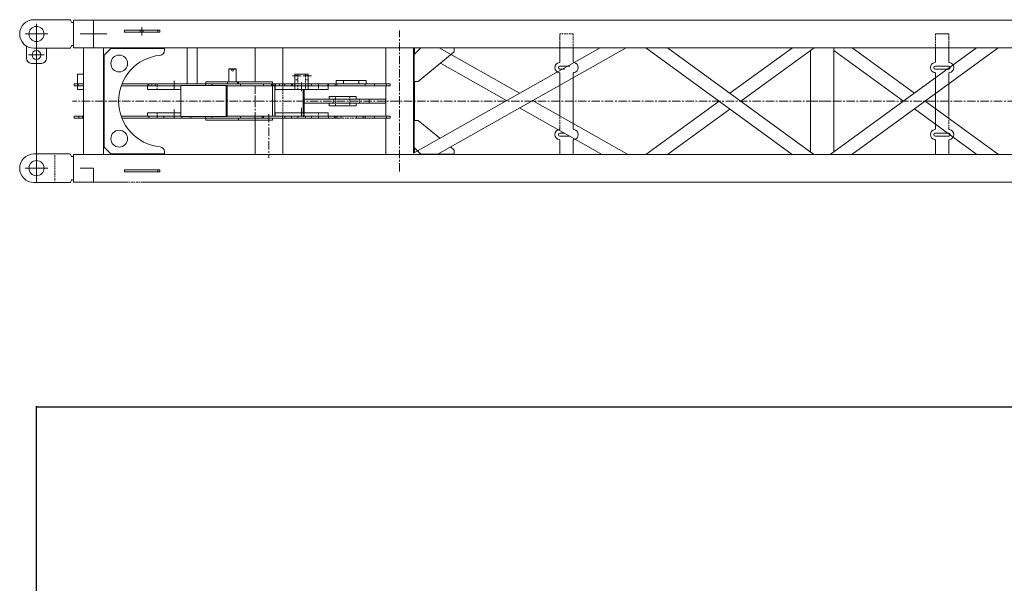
# Model space of a CAD drawing. Extents: x 0 to 59450, y 0 to 42050.
# Tile 79 of 256: x 13215 to 16151, y 36725 to 38404. Entities that reach past the tile are written whole.
import ezdxf

# ---------------------------------------------------------------- set-up
doc = ezdxf.new("R2010")
doc.units = 0
doc.header["$LTSCALE"] = 20
doc.header["$MEASUREMENT"] = 0
doc.linetypes.add('CENTER', pattern=[2, 1.25, -0.25, 0.25, -0.25])
doc.linetypes.add('HIDDEN', pattern=[0.375, 0.25, -0.125])
doc.layers.get('0').update_dxf_attribs({"linetype": 'CONTINUOUS'})
doc.layers.get('Defpoints').update_dxf_attribs({"linetype": 'CONTINUOUS'})
doc.dimstyles.new('DXF001', dxfattribs={"dimtxt": 3.1, "dimasz": 2, "dimexe": 2, "dimexo": 0.8, "dimgap": 0.09, "dimtad": 1, "dimdsep": 46, "dimtxsty": 'STANDARD', "dimcen": 0.09, "dimazin": 2, "dimtfac": 0.645161, "dimtdec": 4, "dimtmove": 0, "dimatfit": 3, "dimfxl": 1, "dimtvp": 0.66129, "dimtolj": 1, "dimtzin": 0, "dimarcsym": 0})

# ---------------------------------------------------------------- blocks, each defined once
blk = doc.blocks.new('_OPEN')
at = {"color": 0, "linetype": 'ByBlock', "lineweight": -2}
for p, q in [((-1, 0.166667), (0, 0)), ((0, 0), (-1, -0.166667)), ((0, 0), (-1, 0))]:
    blk.add_line(p, q, dxfattribs=at)
blk = doc.blocks.new('*D39')
at = {"color": 0, "linetype": 'Continuous', "lineweight": -2}
for p, q in [((13265.4, 36342.8), (13265.4, 37252.6)), ((13267.4, 37250.6), (22613.3, 37250.6)), ((22615.3, 36596.4), (22615.3, 37252.6))]:
    blk.add_line(p, q, dxfattribs=at)
at = {"layer": 'Defpoints', "color": 0, "linetype": 'Continuous'}
for p in [(22615.3, 37250.6), (22615.3, 36595.6), (13265.4, 36342)]:
    blk.add_point(p, dxfattribs=at)
at = {"color": 0, "linetype": 'Continuous', "lineweight": -2, "xscale": 2, "yscale": 2, "zscale": 2, "rotation": 180}
blk.add_blockref('_OPEN', (13265.4, 37250.6), dxfattribs=at)
at = {"color": 0, "linetype": 'Continuous', "lineweight": -2, "xscale": 2, "yscale": 2, "zscale": 2}
blk.add_blockref('_OPEN', (22615.3, 37250.6), dxfattribs=at)
at = {"color": 0, "linetype": 'Continuous', "lineweight": 13, "insert": (18114.3, 37300.7), "char_height": 100, "attachment_point": 5}
blk.add_mtext('\\A1;\\A1;9350', dxfattribs=at)

msp = doc.modelspace()

# ---------------------------------------------------------------- linework, layer by layer
at = {"color": 3, "linetype": 'HIDDEN', "lineweight": 13}
for p, q in [((13257.894, 38403.875), (13257.896, 38403.875)), ((13371.162, 38395.876), (13371.164, 38395.876)), ((13375.417, 38402.624), (13375.42, 38402.625)), ((13375.417, 38397.024), (13375.42, 38397.025)), ((13527.548, 38372.375), (13527.548, 38366.376)), ((13574.76, 38366.376), (13574.76, 38372.375)), ((13583.759, 38372.375), (13583.759, 38366.376)), ((14826.172, 38361.479), (14826.097, 38361.479)), ((14826.097, 38361.478), (14826.097, 38320.125)), ((14866.167, 38361.479), (14826.172, 38361.479)), ((14826.173, 38320.125), (14826.173, 38361.478)), ((14866.167, 38361.478), (14866.167, 38320.125)), ((15946.005, 38361.479), (15945.931, 38361.479)), ((15945.931, 38361.478), (15945.931, 38320.125)), ((15945.931, 38361.478), (15985.926, 38361.478)), ((15986.001, 38361.479), (15946.005, 38361.479)), ((15985.925, 38320.125), (15985.925, 38361.478)), ((15985.926, 38361.478), (15986.001, 38361.478)), ((15986.001, 38361.478), (15986.001, 38320.125)), ((13371.164, 38326.876), (13371.162, 38326.876)), ((13375.42, 38325.725), (13375.417, 38325.725)), ((14391.501, 38300.175), (14391.304, 38300.175)), ((14826.172, 38265.772), (14826.097, 38265.772)), ((15985.926, 38265.772), (15986.001, 38265.772)), ((14044.321, 38237.875), (14035.821, 38237.875)), ((14044.321, 38237.875), (14044.321, 38241.375)), ((14044.321, 38196.376), (14044.321, 38237.875)), ((14067.321, 38241.375), (14067.321, 38237.875)), ((14075.821, 38237.875), (14067.321, 38237.875)), ((14067.321, 38236.374), (14067.321, 38196.376)), ((14826.097, 38256.772), (14826.172, 38256.772)), ((15945.857, 38256.772), (15945.932, 38256.772)), ((15986.001, 38256.772), (15985.926, 38256.772)), ((13388.056, 38206.375), (13388.056, 38212.375)), ((13390.071, 38212.374), (13390.071, 38206.375)), ((13599.698, 38212.371), (13599.697, 38212.375)), ((13600.884, 38206.375), (13600.884, 38212.374)), ((13609.668, 38206.375), (13609.668, 38212.374)), ((13619.668, 38212.374), (13619.668, 38206.375)), ((13625.82, 38196.376), (13625.82, 38206.375)), ((13625.821, 38206.375), (13625.821, 38212.374)), ((13769.624, 38206.375), (13769.624, 38212.374)), ((13789.109, 38212.374), (13789.109, 38206.375)), ((13835.349, 38218.375), (13835.349, 38212.375)), ((13865.35, 38218.375), (13865.35, 38212.375)), ((13873.625, 38212.374), (13873.625, 38206.375)), ((13966.646, 38207.374), (13966.646, 38212.374)), ((13969.627, 38212.375), (13969.627, 38206.375)), ((13970.826, 38212.374), (13970.826, 38206.375)), ((13976.016, 38207.374), (13976.015, 38212.374)), ((13976.017, 38206.376), (13976.017, 38207.375)), ((13976.165, 38212.374), (13976.165, 38206.375)), ((13978.067, 38212.374), (13978.067, 38206.375)), ((13979.793, 38212.504), (13979.793, 38212.371)), ((13979.793, 38212.371), (13979.793, 38212.375)), ((13989.763, 38206.375), (13989.763, 38212.374)), ((13999.666, 38217.611), (13999.666, 38110.375)), ((13999.764, 38212.374), (13999.764, 38206.375)), ((14006.177, 38206.375), (14006.177, 38212.374)), ((14028.82, 38206.375), (14028.82, 38212.374)), ((14034.821, 38212.374), (14034.821, 38206.375)), ((14044.321, 38224.874), (14035.821, 38224.874)), ((14035.821, 38206.375), (14035.821, 38212.375)), ((14075.821, 38224.874), (14067.321, 38224.874)), ((14075.821, 38212.375), (14075.821, 38206.375)), ((14106.177, 38212.374), (14106.177, 38206.375)), ((14106.178, 38206.375), (14106.178, 38196.376)), ((14134.61, 38212.374), (14134.61, 38206.375)), ((14156.01, 38206.375), (14156.01, 38212.374)), ((14161.309, 38206.375), (14161.309, 38212.374)), ((14246.009, 38212.374), (14246.009, 38206.375)), ((14348.299, 38206.375), (14348.299, 38212.375)), ((14157.416, 38167.375), (14157.416, 38175.376)), ((14199.417, 38175.376), (14199.417, 38167.375)), ((14149.924, 38155.375), (14149.924, 38167.375)), ((14157.416, 38155.375), (14157.416, 38167.375)), ((14157.416, 38147.375), (14157.416, 38155.376)), ((14199.415, 38167.375), (14199.415, 38155.375)), ((14199.417, 38155.376), (14199.417, 38147.375)), ((14228.408, 38155.375), (14228.408, 38167.375)), ((14228.758, 38155.375), (14228.758, 38167.375)), ((14257.182, 38155.375), (14257.182, 38167.375)), ((14306.417, 38155.375), (14306.417, 38167.375)), ((14348.416, 38155.375), (14348.416, 38167.375)), ((13466.416, 38116.374), (13466.416, 38110.374)), ((13600.886, 38116.374), (13600.886, 38110.374)), ((13625.82, 38116.374), (13625.82, 38126.374)), ((13625.82, 38110.374), (13625.82, 38116.374)), ((13644.779, 38116.374), (13644.779, 38110.374)), ((13725.82, 38116.374), (13725.82, 38110.374)), ((13769.625, 38110.374), (13769.625, 38116.374)), ((13789.109, 38116.374), (13789.109, 38110.374)), ((13873.625, 38116.374), (13873.625, 38110.374)), ((13916.417, 38110.374), (13916.417, 38116.374)), ((13938.764, 38116.374), (13938.764, 38110.374)), ((13940.666, 38116.374), (13940.666, 38110.374)), ((14006.177, 38110.374), (14006.177, 38116.374)), ((14044.322, 38110.374), (14044.322, 38116.374)), ((14064.165, 38115.375), (14060.539, 38115.375)), ((14060.54, 38115.374), (14060.54, 38126.374)), ((14064.164, 38115.374), (14064.164, 38126.374)), ((14067.32, 38116.374), (14067.32, 38110.374)), ((14106.177, 38126.374), (14106.177, 38116.374)), ((14106.177, 38116.374), (14106.177, 38110.374)), ((14156.009, 38110.374), (14156.009, 38116.374)), ((14161.309, 38116.374), (14161.309, 38110.374)), ((14219.775, 38116.375), (14219.775, 38110.375)), ((14246.009, 38116.374), (14246.009, 38110.374)), ((14348.299, 38116.375), (14348.299, 38110.375)), ((14826.173, 38078.36), (14826.172, 38117.182)), ((15985.925, 38078.36), (15985.926, 38117.182)), ((14219.775, 38110.375), (14174.46, 38110.375)), ((14219.775, 38110.375), (14220.765, 38110.375)), ((14826.097, 38065.979), (14826.172, 38065.979)), ((14826.172, 38056.979), (14826.097, 38056.979)), ((15945.931, 38056.978), (15945.857, 38056.978)), ((15986.001, 38065.978), (15985.926, 38065.978)), ((15985.926, 38056.978), (15986.001, 38056.978)), ((13257.898, 38003.876), (13257.901, 38003.875)), ((13320.404, 37999.625), (13320.404, 37999.828)), ((13320.404, 37999.625), (13320.404, 37923.125)), ((13371.162, 37995.875), (13371.169, 37995.876)), ((13527.55, 37956.374), (13527.55, 37950.375)), ((13606.209, 37950.375), (13606.209, 37950.525)), ((13257.893, 37918.875), (13257.9, 37918.875)), ((13320.404, 37923.125), (13320.404, 37922.922)), ((13582.424, 37920.125), (13534.975, 37920.124))]:
    msp.add_line(p, q, dxfattribs=at)
at = {"color": 3, "linetype": 'Continuous', "lineweight": 13}
for p, q in [((13257.896, 38403.875), (13364.303, 38403.875)), ((13265.397, 38392.075), (13265.397, 37918.875)), ((13367.3, 38402.525), (13370.078, 38396.569)), ((13370.078, 38396.569), (13370.097, 38396.53)), ((13371.164, 38395.876), (13375.416, 38395.876)), ((13375.415, 38361.376), (13375.42, 38402.624)), ((13375.42, 38402.624), (20809.045, 38402.624)), ((13435.416, 38361.375), (13435.416, 38401.525)), ((13265.397, 38361.375), (13231.897, 38361.375)), ((13265.397, 38361.375), (13298.897, 38361.375)), ((13375.417, 38320.125), (13375.415, 38361.376)), ((13435.416, 38361.375), (13395.266, 38361.375)), ((13435.416, 38361.375), (13475.566, 38361.375)), ((13435.416, 38361.375), (13435.416, 38321.225)), ((13527.534, 38372.375), (13627.519, 38372.375)), ((13527.534, 38366.376), (13527.534, 38372.375)), ((13627.519, 38366.375), (13527.534, 38366.375)), ((13627.519, 38372.375), (13633.678, 38372.375)), ((13627.519, 38366.376), (13627.519, 38372.375)), ((13633.678, 38366.375), (13627.519, 38366.375)), ((13633.677, 38366.376), (13633.677, 38372.375)), ((13235.397, 38325.315), (13235.398, 38288.875)), ((13257.896, 38318.875), (13364.216, 38318.876)), ((13265.398, 38298.875), (13265.398, 38322.125)), ((13295.398, 38288.875), (13295.397, 38318.875)), ((13370.078, 38326.183), (13367.3, 38320.227)), ((13375.414, 38326.876), (13371.164, 38326.876)), ((14389.653, 38320.125), (13375.417, 38320.125)), ((13405.266, 38002.625), (13405.266, 38320.125)), ((13465.565, 38320.125), (13465.565, 38002.625)), ((13467.283, 38298.374), (13487.276, 38318.374)), ((13647.228, 38318.375), (13487.277, 38318.375)), ((13647.228, 38318.375), (13647.475, 38318.375)), ((13647.475, 38318.374), (13647.475, 38312.633)), ((13714.758, 38212.424), (13714.758, 38320.125)), ((13744.758, 38320.125), (13744.758, 38212.424)), ((13917.166, 38218.375), (13917.166, 38320.125)), ((13999.666, 38320.125), (13999.666, 38217.611)), ((14307.166, 38212.375), (14307.166, 38320.136)), ((14389.646, 38006.411), (14946.488, 38320.125)), ((16246.975, 38320.125), (14389.653, 38320.125)), ((14389.667, 38320.125), (14389.666, 38006.422)), ((14391.304, 38300.175), (14411.297, 38320.175)), ((14392.961, 38318.407), (14392.961, 38301.832)), ((14411.298, 38320.176), (14511.268, 38320.176)), ((15023.907, 38320.125), (14460.344, 38002.625)), ((14465.889, 38320.125), (14706.208, 38184.756)), ((14511.465, 38320.176), (14511.268, 38320.176)), ((14511.465, 38308.175), (14511.465, 38320.175)), ((14826.172, 38320.126), (14826.173, 38278.153)), ((14866.167, 38278.153), (14866.167, 38320.126)), ((15519.112, 38002.626), (15082.722, 38320.125)), ((15147.309, 38320.125), (15583.693, 38002.626)), ((15333.367, 38184.756), (15519.456, 38320.125)), ((15584.049, 38320.125), (15365.662, 38161.259)), ((15632.556, 38002.626), (16068.943, 38320.125)), ((15643.417, 38320.125), (15643.416, 38010.529)), ((16133.527, 38320.125), (15697.143, 38002.625)), ((15697.514, 38320.125), (15883.242, 38185.018)), ((15945.931, 38278.153), (15945.931, 38320.126)), ((15985.926, 38320.126), (15985.925, 38278.153)), ((13265.398, 38298.875), (13242.148, 38298.875)), ((13250.398, 38298.901), (13250.417, 38298.901)), ((13250.417, 38298.849), (13250.398, 38298.849)), ((13265.398, 38298.875), (13288.648, 38298.875)), ((13265.398, 38298.875), (13265.398, 38275.625)), ((13467.283, 38298.374), (13467.283, 38024.375)), ((14391.304, 38220.175), (14391.304, 38300.175)), ((14403.498, 38220.175), (14511.465, 38308.175)), ((15573.416, 38312.389), (15573.416, 38010.105)), ((15643.416, 38312.489), (15850.947, 38161.521)), ((13250.398, 38273.875), (13280.398, 38273.875)), ((13839.348, 38256.876), (13840.349, 38257.874)), ((13860.349, 38257.875), (13840.349, 38257.875)), ((13860.348, 38257.874), (13861.348, 38256.876)), ((14667.498, 38162.947), (14469.867, 38274.271)), ((14826.173, 38278.153), (14826.171, 38278.064)), ((14826.172, 38265.772), (14855.623, 38265.772)), ((15945.932, 38265.772), (15965.929, 38265.772)), ((15985.926, 38265.772), (15965.929, 38265.772)), ((15985.925, 38278.153), (15985.927, 38278.064)), ((13388.056, 38241.375), (13405.266, 38241.375)), ((13388.056, 38212.375), (13388.056, 38241.375)), ((13839.348, 38256.876), (13861.348, 38256.876)), ((13839.348, 38256.876), (13839.348, 38218.375)), ((13861.348, 38256.876), (13861.348, 38218.375)), ((14035.821, 38241.375), (14075.821, 38241.375)), ((14035.821, 38237.875), (14035.821, 38241.375)), ((14035.821, 38212.375), (14035.821, 38237.875)), ((14075.821, 38241.375), (14075.821, 38237.875)), ((14075.821, 38212.375), (14075.821, 38237.875)), ((14839.645, 38256.772), (14826.172, 38256.772)), ((14826.172, 38117.182), (14826.172, 38244.459)), ((14866.167, 38244.459), (14866.167, 38078.292)), ((15945.931, 38244.459), (15945.931, 38078.292)), ((15965.929, 38256.772), (15945.932, 38256.772)), ((15965.929, 38256.772), (15985.926, 38256.772)), ((15985.926, 38117.182), (15985.926, 38244.459)), ((13378.055, 38206.375), (13378.055, 38212.374)), ((13405.266, 38212.374), (13378.056, 38212.375)), ((13378.056, 38206.375), (13405.266, 38206.375)), ((13388.056, 38224.874), (13388.056, 38224.876)), ((13388.056, 38196.376), (13388.056, 38206.375)), ((13518.115, 38206.375), (13597.568, 38206.375)), ((13597.568, 38212.375), (13520.36, 38212.375)), ((13596.822, 38196.376), (13596.822, 38206.375)), ((13942.889, 38212.375), (13597.568, 38212.375)), ((13597.568, 38206.375), (13597.568, 38212.374)), ((13597.568, 38206.375), (13695.467, 38206.375)), ((13830.704, 38207.375), (13695.466, 38207.375)), ((13695.467, 38207.375), (13695.467, 38115.374)), ((13744.758, 38212.423), (13714.758, 38212.423)), ((13821.624, 38218.375), (13770.824, 38218.375)), ((13770.824, 38212.375), (13770.825, 38218.375)), ((13868.025, 38218.375), (13821.624, 38218.375)), ((13830.703, 38207.375), (13830.703, 38115.374)), ((13834.329, 38207.375), (13830.704, 38207.375)), ((13834.329, 38206.375), (13942.889, 38206.375)), ((13834.33, 38115.374), (13834.33, 38207.375)), ((13868.027, 38212.375), (13868.025, 38218.375)), ((13918.827, 38218.375), (13868.027, 38218.375)), ((13969.627, 38218.375), (13918.827, 38218.375)), ((13998.78, 38212.375), (13942.889, 38212.375)), ((13942.889, 38206.375), (13942.889, 38212.374)), ((13942.889, 38206.375), (13998.78, 38206.375)), ((13969.627, 38218.375), (13969.627, 38212.375)), ((13969.627, 38206.375), (13969.627, 38116.375)), ((13976.017, 38116.374), (13976.017, 38206.376)), ((13977.177, 38196.376), (13977.177, 38206.375)), ((13979.793, 38212.375), (13979.79, 38212.504)), ((13998.779, 38206.375), (13998.779, 38212.374)), ((14025.821, 38212.375), (13998.78, 38212.375)), ((13998.78, 38206.375), (14025.821, 38206.375)), ((14025.821, 38206.375), (14025.821, 38212.375)), ((14085.821, 38212.375), (14025.821, 38212.375)), ((14025.821, 38206.375), (14085.821, 38206.375)), ((14035.821, 38196.376), (14035.821, 38206.375)), ((14075.821, 38206.375), (14075.821, 38196.376)), ((14085.821, 38206.375), (14085.821, 38212.375)), ((14135.821, 38212.375), (14085.821, 38212.375)), ((14085.821, 38206.375), (14135.821, 38206.375)), ((14135.179, 38206.375), (14135.179, 38196.376)), ((14158.666, 38212.375), (14135.821, 38212.375)), ((14135.821, 38206.375), (14273.494, 38206.375)), ((14135.822, 38212.374), (14135.822, 38206.375)), ((14158.666, 38222.375), (14158.666, 38212.375)), ((14180.666, 38222.375), (14158.666, 38222.375)), ((14226.666, 38212.375), (14158.879, 38212.375)), ((14180.783, 38222.375), (14180.666, 38222.375)), ((14180.782, 38222.375), (14180.782, 38212.375)), ((14226.666, 38222.375), (14180.783, 38222.375)), ((14226.666, 38222.375), (14226.666, 38212.375)), ((14248.666, 38222.375), (14226.666, 38222.375)), ((14226.666, 38212.375), (14248.666, 38212.375)), ((14248.666, 38222.375), (14248.795, 38222.375)), ((14273.494, 38212.375), (14248.666, 38212.375)), ((14248.794, 38222.375), (14248.794, 38212.375)), ((14273.493, 38212.374), (14273.493, 38206.375)), ((14308.85, 38212.375), (14273.494, 38212.375)), ((14273.494, 38206.375), (14308.85, 38206.375)), ((14307.166, 38116.375), (14307.166, 38206.376)), ((14320.534, 38212.375), (14308.85, 38212.375)), ((14308.85, 38212.374), (14308.85, 38206.375)), ((14308.85, 38206.375), (14320.534, 38206.375)), ((14320.534, 38212.374), (14320.534, 38206.375)), ((14403.301, 38220.176), (14391.304, 38220.176)), ((14392.961, 38220.176), (14392.961, 38103.375)), ((14403.498, 38220.176), (14403.301, 38220.176)), ((13405.266, 38196.376), (13388.056, 38196.375)), ((13596.821, 38196.375), (13675.821, 38196.375)), ((13675.821, 38196.375), (13695.466, 38196.376)), ((13977.178, 38196.375), (14035.821, 38196.376)), ((14075.821, 38196.375), (14035.821, 38196.375)), ((14060.54, 38126.374), (14060.54, 38196.376)), ((14064.164, 38126.374), (14064.164, 38196.376)), ((14075.821, 38196.376), (14135.177, 38196.375)), ((14138.416, 38175.375), (14178.416, 38175.375)), ((14138.417, 38167.375), (14138.417, 38175.376)), ((14178.416, 38175.375), (14218.416, 38175.375)), ((14218.416, 38175.376), (14218.416, 38167.375)), ((14064.166, 38167.375), (14307.165, 38167.375)), ((14307.165, 38155.375), (14064.166, 38155.375)), ((14178.416, 38147.375), (14138.416, 38147.375)), ((14138.417, 38147.375), (14138.417, 38155.376)), ((14218.416, 38147.375), (14178.416, 38147.375)), ((14218.416, 38155.376), (14218.416, 38147.375)), ((14948.471, 38004.677), (14706.21, 38141.141)), ((14744.92, 38162.95), (15025.899, 38004.677)), ((15082.997, 38002.626), (15301.07, 38161.261)), ((15915.54, 38161.523), (16133.97, 38002.626)), ((13378.055, 38110.374), (13378.055, 38116.374)), ((13378.056, 38116.375), (13378.326, 38116.375)), ((13378.326, 38116.375), (13392.232, 38116.375)), ((13378.327, 38116.374), (13378.327, 38110.374)), ((13392.232, 38116.375), (13402.282, 38116.375)), ((13392.232, 38116.374), (13392.232, 38110.374)), ((13402.281, 38116.374), (13402.281, 38110.374)), ((13402.282, 38116.375), (13405.266, 38116.374)), ((13518.115, 38116.375), (13695.467, 38116.374)), ((13596.82, 38116.374), (13596.82, 38126.374)), ((13675.821, 38126.375), (13596.821, 38126.375)), ((13695.467, 38126.374), (13675.821, 38126.375)), ((13830.704, 38115.375), (13695.466, 38115.375)), ((13699.092, 38115.375), (13699.091, 38110.374)), ((13834.329, 38115.375), (13830.704, 38115.375)), ((13834.329, 38116.375), (13942.889, 38116.375)), ((13942.888, 38116.374), (13942.888, 38110.374)), ((13942.889, 38116.375), (13998.78, 38116.375)), ((13977.177, 38116.374), (13977.177, 38126.374)), ((14056.177, 38126.375), (13977.178, 38126.375)), ((13998.78, 38116.375), (14025.821, 38116.375)), ((13998.78, 38116.374), (13998.78, 38110.374)), ((14025.821, 38116.375), (14025.821, 38110.375)), ((14025.821, 38116.375), (14085.821, 38116.375)), ((14135.177, 38126.375), (14056.177, 38126.375)), ((14085.821, 38116.375), (14085.821, 38110.375)), ((14085.821, 38116.375), (14135.821, 38116.375)), ((14135.177, 38126.374), (14135.177, 38116.374)), ((14135.821, 38116.375), (14154.46, 38116.375)), ((14135.821, 38116.374), (14135.821, 38110.374)), ((14154.46, 38116.375), (14174.46, 38116.375)), ((14154.461, 38110.374), (14154.461, 38116.374)), ((14174.46, 38116.375), (14174.46, 38110.375)), ((14174.46, 38116.375), (14219.775, 38116.375)), ((14219.775, 38116.375), (14239.775, 38116.375)), ((14239.774, 38116.374), (14239.774, 38110.374)), ((14239.775, 38116.375), (14273.494, 38116.375)), ((14273.493, 38116.374), (14273.493, 38110.374)), ((14273.494, 38116.375), (14308.85, 38116.375)), ((14308.849, 38116.374), (14308.849, 38110.374)), ((14308.85, 38116.375), (14320.534, 38116.375)), ((14320.534, 38110.374), (14320.534, 38116.374)), ((15333.365, 38137.765), (15147.591, 38002.626)), ((15883.245, 38138.026), (16069.377, 38002.626)), ((13378.056, 38110.375), (13378.326, 38110.375)), ((13378.326, 38110.375), (13392.232, 38110.375)), ((13392.232, 38110.375), (13402.282, 38110.375)), ((13402.282, 38110.375), (13405.266, 38110.374)), ((13520.36, 38110.375), (13699.092, 38110.375)), ((13699.092, 38110.375), (13942.889, 38110.375)), ((13770.825, 38104.375), (13770.824, 38110.375)), ((13821.624, 38104.375), (13770.824, 38104.375)), ((13868.025, 38104.375), (13821.624, 38104.375)), ((13868.025, 38104.375), (13868.027, 38110.375)), ((13918.827, 38104.375), (13868.027, 38104.375)), ((13917.165, 38002.625), (13917.166, 38104.375)), ((13969.627, 38104.375), (13918.827, 38104.375)), ((13942.889, 38110.375), (13998.78, 38110.375)), ((13969.627, 38110.375), (13969.627, 38104.375)), ((13998.78, 38110.375), (14025.821, 38110.375)), ((13999.666, 38110.375), (13999.666, 38002.625)), ((14025.821, 38110.375), (14085.821, 38110.375)), ((14085.821, 38110.375), (14135.821, 38110.375)), ((14135.821, 38110.375), (14154.46, 38110.375)), ((14154.46, 38110.375), (14174.46, 38110.375)), ((14220.765, 38110.375), (14239.775, 38110.375)), ((14239.775, 38110.375), (14273.494, 38110.375)), ((14273.494, 38110.375), (14308.85, 38110.375)), ((14307.166, 38002.613), (14307.166, 38110.374)), ((14308.85, 38110.375), (14320.534, 38110.375)), ((14391.304, 38023.376), (14391.304, 38103.375)), ((14391.304, 38103.375), (14403.301, 38103.375)), ((14403.301, 38103.375), (14403.498, 38103.375)), ((14468.18, 38050.655), (14403.498, 38103.375)), ((14839.645, 38065.979), (14826.172, 38065.979)), ((14826.172, 38056.979), (14855.623, 38056.979)), ((15965.929, 38065.978), (15945.931, 38065.978)), ((15945.931, 38056.978), (15965.929, 38056.978)), ((15965.929, 38065.978), (15985.926, 38065.978)), ((15985.926, 38056.978), (15965.929, 38056.978)), ((13467.283, 38024.375), (13487.276, 38004.375)), ((14411.297, 38003.375), (14391.304, 38023.376)), ((14511.465, 38015.375), (14499.821, 38024.866)), ((14826.173, 38044.598), (14826.171, 38044.687)), ((14826.172, 38002.625), (14826.173, 38044.598)), ((14866.167, 38044.598), (14866.167, 38002.625)), ((15945.931, 38044.598), (15945.931, 38002.625)), ((15985.925, 38044.598), (15985.927, 38044.687)), ((15985.926, 38002.625), (15985.925, 38044.598)), ((13257.901, 38003.876), (13364.307, 38003.876)), ((13265.397, 37961.375), (13265.397, 37994.875)), ((13342.494, 38003.876), (13342.669, 38003.876)), ((13364.196, 38003.876), (13364.307, 38003.874)), ((13367.303, 38002.526), (13370.08, 37996.568)), ((13371.169, 37995.875), (13375.416, 37995.876)), ((13375.417, 37961.374), (13375.419, 38002.625)), ((13375.419, 38002.625), (15697.143, 38002.625)), ((13487.277, 38004.375), (13647.228, 38004.375)), ((13647.228, 38004.375), (13647.475, 38004.375)), ((13647.475, 38010.117), (13647.46, 38010.794)), ((13647.475, 38004.375), (13647.475, 38010.117)), ((14392.961, 38021.718), (14392.961, 38008.278)), ((14511.268, 38003.375), (14411.298, 38003.375)), ((14511.268, 38003.375), (14511.465, 38003.375)), ((14511.465, 38003.375), (14511.465, 38015.375)), ((15697.142, 38002.625), (19989.234, 38002.625)), ((13265.397, 37961.375), (13231.897, 37961.375)), ((13265.397, 37961.375), (13298.897, 37961.375)), ((13265.397, 37961.375), (13265.397, 37927.875)), ((13375.417, 37920.124), (13375.417, 37961.374)), ((13435.416, 37961.375), (13395.266, 37961.375)), ((13435.416, 37961.375), (13435.416, 37921.225)), ((13527.534, 37956.375), (13625.977, 37956.375)), ((13527.534, 37950.375), (13527.534, 37956.374)), ((13625.977, 37950.375), (13527.534, 37950.375)), ((13627.423, 37956.375), (13625.977, 37956.375)), ((13625.977, 37950.375), (13627.423, 37950.375)), ((13627.422, 37950.375), (13627.422, 37956.374)), ((13627.423, 37956.375), (13627.519, 37956.375)), ((13627.519, 37950.375), (13627.423, 37950.375)), ((13627.519, 37956.375), (13633.678, 37956.375)), ((13633.678, 37950.375), (13627.519, 37950.375)), ((13627.52, 37950.375), (13627.52, 37956.374)), ((13633.677, 37950.375), (13633.677, 37956.374)), ((13257.9, 37918.875), (13364.201, 37918.876)), ((13370.083, 37926.182), (13367.305, 37920.226)), ((13375.414, 37926.877), (13371.169, 37926.877)), ((13534.975, 37920.124), (13375.417, 37920.124)), ((20813.928, 37920.124), (13582.424, 37920.125))]:
    msp.add_line(p, q, dxfattribs=at)
at = {"color": 3, "linetype": 'CENTER', "lineweight": 13}
for p, q in [((13579.79, 38356.375), (13579.79, 38382.375)), ((14348.416, 37951.375), (14348.416, 38371.375)), ((14054.32, 38236.374), (14025.821, 38236.374)), ((14085.822, 38236.374), (14057.321, 38236.374)), ((13675.821, 38221.375), (13675.821, 38191.375)), ((13917.166, 38103), (13917.168, 38206.593)), ((14056.177, 38191.375), (14056.177, 38221.375)), ((13917.166, 38151.375), (13917.166, 38176.375)), ((21905.597, 38161.375), (13372.578, 38161.375)), ((13675.821, 38111.375), (13675.821, 38141.375)), ((14056.177, 38141.375), (14056.177, 38111.375)), ((15633.789, 38161.375), (15564.447, 38161.375)), ((13958.416, 38122.375), (13958.416, 37992.625))]:
    msp.add_line(p, q, dxfattribs=at)
at = {"color": 3, "linetype": 'Continuous', "lineweight": 13}
for centre, radius in [((13265.401, 38361.375), 22.5), ((13265.398, 38298.875), 13.25), ((13512.269, 38273.375), 25), ((13850.349, 38253.375), 2.75), ((13512.269, 38049.375), 25), ((13265.405, 37961.375), 22.5)]:
    msp.add_circle(centre, radius, dxfattribs=at)
for centre, radius, start, end in [((13257.9, 38361.375), 42.501, 90.00666, 269.99449), ((13364.187, 38399.615), 4.261, 43.057534, 89.946062), ((13371.136, 38397.057), 1.165, 206.878239, 209.018953), ((13371.174, 38397.08), 1.21, 209.106487, 211.190814), ((13371.192, 38397.092), 1.231, 211.224805, 213.292032), ((13371.177, 38397.083), 1.214, 213.365034, 215.477953), ((13371.174, 38397.08), 1.209, 215.438679, 217.573609), ((13371.173, 38397.083), 1.211, 217.672699, 219.820451), ((13371.175, 38397.082), 1.212, 219.733044, 221.889343), ((13371.172, 38397.081), 1.208, 221.968582, 224.142458), ((13371.172, 38397.081), 1.209, 224.145821, 226.329222), ((13371.17, 38397.081), 1.207, 226.399508, 228.594817), ((13371.17, 38397.079), 1.206, 228.530202, 230.731303), ((13371.169, 38397.081), 1.206, 230.832696, 233.041146), ((13371.169, 38397.079), 1.205, 232.993421, 235.207075), ((13371.166, 38397.078), 1.202, 235.277825, 237.49894), ((13371.167, 38397.08), 1.205, 237.495423, 239.713017), ((13371.169, 38397.083), 1.208, 239.719245, 241.925011), ((13371.165, 38397.077), 1.201, 241.950199, 244.171104), ((13371.155, 38397.058), 1.179, 244.20533, 246.461548), ((13371.168, 38397.079), 1.204, 246.316563, 248.512485), ((13371.192, 38397.145), 1.274, 248.57602, 250.634228), ((13371.157, 38397.059), 1.181, 250.861136, 253.101032), ((13371.11, 38396.913), 1.029, 253.217463, 255.836104), ((13371.184, 38397.117), 1.245, 254.868136, 256.89526), ((13371.554, 38398.682), 2.853, 256.779521, 257.57876), ((13371.122, 38396.925), 1.045, 259.966084, 262.71211), ((13371.111, 38396.816), 0.935, 262.560684, 267.218358), ((13371.261, 38398.307), 2.432, 265.390137, 267.72413), ((13364.207, 38323.098), 4.219, 273.248437, 317.160808), ((13371.164, 38325.678), 1.198, 92.068657, 155.040297), ((13250.398, 38288.875), 15, 180.00058, 270.00058), ((13265.398, 38298.875), 15, 179.90508, 180.00058), ((13265.398, 38298.875), 15, 180.00058, 180.09607), ((13265.397, 38298.875), 14.98, 179.90496, 180.00058), ((13265.397, 38298.875), 14.98, 180.00058, 180.0962), ((13280.398, 38288.875), 15, 270.00058, 360.00058), ((13647.23, 38161.369), 136.961, 95.662434, 264.439563), ((13632.519, 38312.616), 14.956, 274.577157, 360.064792), ((14826.174, 38261.272), 15, 97.063954, 263.170482), ((14826.171, 38261.273), 4.499, 89.518631, 268.357764), ((14824.172, 38278.155), 2.001, 274.512283, 357.391706), ((14868.167, 38278.155), 2.001, 182.608294, 265.487717), ((14866.165, 38261.272), 15, 276.829518, 442.936046), ((15945.933, 38261.272), 15, 97.06394, 263.170468), ((15945.932, 38261.273), 4.499, 89.518388, 268.357521), ((15943.931, 38278.155), 2.001, 274.512268, 357.391706), ((15985.927, 38261.273), 4.499, 271.642221, 450.481354), ((15987.926, 38278.155), 2.001, 182.608294, 265.487703), ((15985.924, 38261.272), 15, 276.829503, 442.936031), ((14824.172, 38244.39), 2.001, 0.033309, 80.673336), ((14868.167, 38244.39), 2.001, 99.326664, 179.966691), ((15943.931, 38244.389), 2.001, 0.033309, 80.673322), ((15987.926, 38244.389), 2.001, 99.32665, 179.966691), ((13388.1, 38224.864), 0.0459, 161.106862, 164.96084), ((13388.544, 38224.728), 0.51, 162.194371, 162.754493), ((13389.829, 38224.318), 1.858, 162.09224, 162.304016), ((13392.42, 38223.446), 4.593, 161.570833, 161.681653), ((14826.174, 38061.479), 15, 96.829518, 262.936046), ((14826.171, 38061.478), 4.499, 91.642236, 270.481369), ((14824.172, 38078.361), 2.001, 279.326664, 359.966691), ((14868.167, 38078.361), 2.001, 180.033309, 260.673336), ((14866.165, 38061.479), 15, 277.063954, 443.170482), ((15945.933, 38061.479), 15, 96.829503, 262.936031), ((15945.931, 38061.478), 4.499, 91.641993, 270.481126), ((15943.931, 38078.361), 2.001, 279.32665, 359.966691), ((15985.927, 38061.477), 4.499, 269.518616, 448.357749), ((15987.926, 38078.361), 2.001, 180.033309, 260.673322), ((15985.924, 38061.479), 15, 277.06394, 443.170468), ((13632.474, 38010.116), 15.002, 2.590417, 84.320373), ((14824.172, 38044.596), 2.001, 2.608294, 85.487717), ((14868.167, 38044.596), 2.001, 94.512283, 177.391706), ((15943.931, 38044.596), 2.001, 2.608294, 85.487703), ((15987.926, 38044.596), 2.001, 94.512268, 177.391706), ((13257.904, 37961.375), 42.501, 90.00666, 269.99449), ((13364.197, 37999.633), 4.243, 42.931098, 88.51455), ((13371.164, 37997.074), 1.196, 205.020395, 265.488883), ((13364.193, 37923.131), 4.255, 271.010914, 316.955523), ((13371.171, 37925.678), 1.199, 90.387726, 155.124802)]:
    msp.add_arc(centre, radius, start, end, dxfattribs=at)
at = {"color": 3, "linetype": 'HIDDEN', "lineweight": 13}
for centre, radius, start, end in [((13231.218, 37919.142), 89.187, 359.853769, 359.881586), ((13267.46, 37918.895), 52.945, 359.979688, 360.020312)]:
    msp.add_arc(centre, radius, start, end, dxfattribs=at)

# ---------------------------------------------------------------- dimensions: what is measured, and where the dimension line sits
at = {"linetype": 'Continuous', "lineweight": 13}
dim = msp.add_linear_dim(base=(22615.316, 37250.636), p1=(13265.405, 36341.958), p2=(22615.316, 36595.583), text='\\A1;9350', dimstyle='DXF001', override={"dimtxt": 100, "dimasz": 2, "dimblk1": 'OPEN', "dimblk2": 'OPEN', "dimsah": 1}, dxfattribs=at)
dim.commit()
dim.dimension.update_dxf_attribs({"geometry": '*D39', "text_midpoint": (18114.26, 37250.636), "dimtype": 160})

doc.saveas('drawing.dxf')
